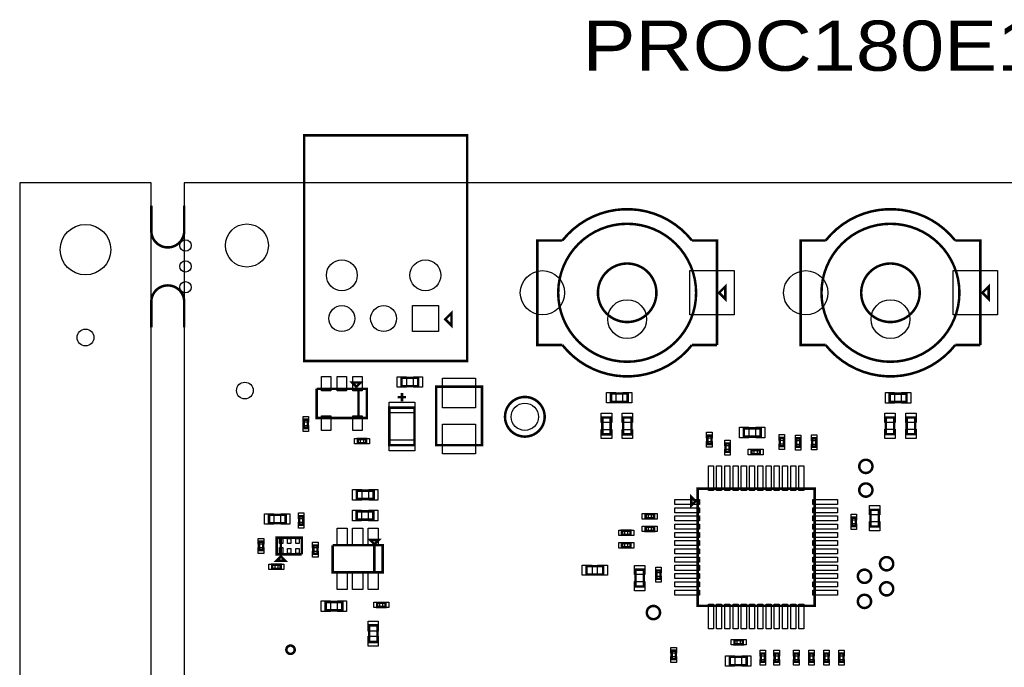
# Model space of a CAD drawing. Extents: x -394 to 5394, y -70 to 7790.
# Tile 11 of 15: x -394 to 1962, y 6241 to 7790. Entities that reach past the tile are written whole.
import ezdxf

# ---------------------------------------------------------------- set-up
doc = ezdxf.new("R2010")
doc.units = 0
for name, color, linetype in [('BG_OUTLINE', 95, 'CONTINUOUS'), ('PG_ASSEMBLY_TOP', 120, 'CONTINUOUS'), ('PIN_TOP', 140, 'CONTINUOUS')]:
    doc.layers.add(name, color=color, linetype=linetype)

msp = doc.modelspace()

# ---------------------------------------------------------------- linework, layer by layer
at = {"layer": 'BG_OUTLINE'}
msp.add_lwpolyline([(-78.74, 7400), (-393.7, 7400), (-393.7, 0), (-78.74, 0), (-78.74, 7400)], dxfattribs=at)
msp.add_lwpolyline([(5000, 0), (5000, 7400), (0, 7400), (0, 0)], close=True, dxfattribs=at)
at = {"layer": 'BG_OUTLINE', "const_width": 6}
for points in [[(-78.74, 7345.43), (-78.74, 7284.8, 0.414214), (-39.37, 7245.43, 0.414214), (0, 7284.8), (0, 7345.43)], [(-78.74, 7054.57), (-78.74, 7115.2, -0.414214), (-39.37, 7154.57, -0.414214), (0, 7115.2), (0, 7054.57)]]:
    msp.add_lwpolyline(points, format="xyb", dxfattribs=at)
at = {"layer": 'PG_ASSEMBLY_TOP', "const_width": 6}
for points in [[(287.11, 6973.7), (677.11, 6973.7), (677.11, 7513.7), (287.11, 7513.7), (287.11, 6973.7)], [(1279.86, 7136.92), (1294.86, 7121.92), (1294.86, 7151.92), (1279.86, 7136.92)], [(1909.86, 7136.92), (1924.86, 7121.92), (1924.86, 7151.92), (1909.86, 7136.92)], [(639.61, 7058.7), (639.61, 7088.7), (624.61, 7073.7), (639.61, 7058.7)], [(559.95, 6933.4), (519.95, 6933.4), (519.95, 6913.4), (559.95, 6913.4), (559.95, 6933.4)], [(317.11, 6907.26), (317.11, 6837.26), (437.11, 6837.26), (437.11, 6907.26), (417.11, 6907.26), (417.11, 6837.26)], [(417.11, 6837.26), (417.11, 6907.26), (317.11, 6907.26)], [(412.11, 6912.26), (422.11, 6922.26), (402.11, 6922.26), (412.11, 6912.26)], [(602.67, 6772.24), (712.67, 6772.24), (712.67, 6912.24), (602.67, 6912.24), (602.67, 6772.24)], [(530.93, 6887.27), (510.93, 6887.27)], [(520.93, 6897.27), (520.93, 6877.27)], [(1061.03, 6895.82), (1021.03, 6895.82), (1021.03, 6875.82), (1061.03, 6875.82), (1061.03, 6895.82)], [(1688.19, 6875.63), (1728.19, 6875.63), (1728.19, 6895.63), (1688.19, 6895.63), (1688.19, 6875.63)], [(490.93, 6862.27), (490.93, 6772.27), (550.93, 6772.27), (550.93, 6862.27), (490.93, 6862.27)], [(295.83, 6813.29), (295.83, 6833.29), (285.83, 6833.29), (285.83, 6813.29), (295.83, 6813.29)], [(1020.42, 6798.52), (1020.42, 6838.52), (1000.42, 6838.52), (1000.42, 6798.52), (1020.42, 6798.52)], [(1070.42, 6798.52), (1070.42, 6838.52), (1050.42, 6838.52), (1050.42, 6798.52), (1070.42, 6798.52)], [(1698.87, 6798.57), (1698.87, 6838.57), (1678.87, 6838.57), (1678.87, 6798.57), (1698.87, 6798.57)], [(1748.87, 6798.57), (1748.87, 6838.57), (1728.87, 6838.57), (1728.87, 6798.57), (1748.87, 6798.57)], [(1379.2, 6812.82), (1339.2, 6812.82), (1339.2, 6792.82), (1379.2, 6792.82), (1379.2, 6812.82)], [(415.4, 6777.15), (435.4, 6777.15), (435.4, 6787.15), (415.4, 6787.15), (415.4, 6777.15)], [(1261.53, 6775.27), (1261.53, 6795.27), (1251.53, 6795.27), (1251.53, 6775.27), (1261.53, 6775.27)], [(1435.18, 6769.92), (1435.18, 6789.92), (1425.18, 6789.92), (1425.18, 6769.92), (1435.18, 6769.92)], [(1474.05, 6768.67), (1474.05, 6788.67), (1464.05, 6788.67), (1464.05, 6768.67), (1474.05, 6768.67)], [(1512.38, 6768.87), (1512.38, 6788.87), (1502.38, 6788.87), (1502.38, 6768.87), (1512.38, 6768.87)], [(1305.13, 6756.47), (1305.13, 6776.47), (1295.13, 6776.47), (1295.13, 6756.47), (1305.13, 6756.47)], [(1377.37, 6761), (1357.37, 6761), (1357.37, 6751), (1377.37, 6751), (1377.37, 6761)], [(1228.55, 6668.17), (1508.55, 6668.17), (1508.55, 6388.17), (1228.55, 6388.17), (1228.55, 6668.17)], [(453.13, 6663.71), (413.13, 6663.71), (413.13, 6643.71), (453.13, 6643.71), (453.13, 6663.71)], [(1213.55, 6648.17), (1213.55, 6628.17), (1223.55, 6638.17), (1213.55, 6648.17)], [(1662.2, 6577.73), (1662.2, 6617.73), (1642.2, 6617.73), (1642.2, 6577.73), (1662.2, 6577.73)], [(242.68, 6605.76), (202.68, 6605.76), (202.68, 6585.76), (242.68, 6585.76), (242.68, 6605.76)], [(284.99, 6582.15), (284.99, 6602.15), (274.99, 6602.15), (274.99, 6582.15), (284.99, 6582.15)], [(412.6, 6594.16), (452.6, 6594.16), (452.6, 6614.16), (412.6, 6614.16), (412.6, 6594.16)], [(1124.01, 6607.22), (1104.01, 6607.22), (1104.01, 6597.22), (1124.01, 6597.22), (1124.01, 6607.22)], [(1607.15, 6578.98), (1607.15, 6598.98), (1597.15, 6598.98), (1597.15, 6578.98), (1607.15, 6578.98)], [(1124.01, 6577.22), (1104.01, 6577.22), (1104.01, 6567.22), (1124.01, 6567.22), (1124.01, 6577.22)], [(281.31, 6511.27), (281.31, 6551.27), (221.31, 6551.27), (221.31, 6511.27), (231.31, 6511.27), (231.31, 6551.27)], [(231.31, 6551.27), (231.31, 6511.27), (281.31, 6511.27)], [(1067.7, 6567.85), (1047.7, 6567.85), (1047.7, 6557.85), (1067.7, 6557.85), (1067.7, 6567.85)], [(188.72, 6521.46), (188.72, 6541.46), (178.72, 6541.46), (178.72, 6521.46), (188.72, 6521.46)], [(318.81, 6512.51), (318.81, 6532.51), (308.81, 6532.51), (308.81, 6512.51), (318.81, 6512.51)], [(455.02, 6468.06), (455.02, 6533.06), (475.02, 6533.06), (475.02, 6468.06), (355.02, 6468.06), (355.02, 6533.06)], [(355.02, 6533.06), (455.02, 6533.06), (455.02, 6468.06)], [(455.02, 6535.56), (465.02, 6545.56), (445.02, 6545.56), (455.02, 6535.56)], [(1067.7, 6537.85), (1047.7, 6537.85), (1047.7, 6527.85), (1067.7, 6527.85), (1067.7, 6537.85)], [(231.31, 6506.27), (221.31, 6496.27), (241.31, 6496.27), (231.31, 6506.27)], [(210.59, 6476.44), (230.59, 6476.44), (230.59, 6486.44), (210.59, 6486.44), (210.59, 6476.44)], [(962.44, 6463.1), (1002.44, 6463.1), (1002.44, 6483.1), (962.44, 6483.1), (962.44, 6463.1)], [(1079.7, 6474.4), (1079.7, 6434.4), (1099.7, 6434.4), (1099.7, 6474.4), (1079.7, 6474.4)], [(1129.7, 6472.67), (1129.7, 6452.67), (1139.7, 6452.67), (1139.7, 6472.67), (1129.7, 6472.67)], [(378.33, 6397.41), (338.33, 6397.41), (338.33, 6377.41), (378.33, 6377.41), (378.33, 6397.41)], [(461.58, 6385.3), (481.58, 6385.3), (481.58, 6395.3), (461.58, 6395.3), (461.58, 6385.3)], [(442.35, 6341.41), (442.35, 6301.41), (462.35, 6301.41), (462.35, 6341.41), (442.35, 6341.41)], [(1336.7, 6306), (1316.7, 6306), (1316.7, 6296), (1336.7, 6296), (1336.7, 6306)], [(1176.17, 6260.66), (1176.17, 6280.66), (1166.17, 6280.66), (1166.17, 6260.66), (1176.17, 6260.66)], [(1345.7, 6266), (1305.7, 6266), (1305.7, 6246), (1345.7, 6246), (1345.7, 6266)], [(1379.7, 6274), (1379.7, 6254), (1389.7, 6254), (1389.7, 6274), (1379.7, 6274)], [(1412.7, 6274), (1412.7, 6254), (1422.7, 6254), (1422.7, 6274), (1412.7, 6274)], [(1459.7, 6274), (1459.7, 6254), (1469.7, 6254), (1469.7, 6274), (1459.7, 6274)], [(1495.7, 6274), (1495.7, 6254), (1505.7, 6254), (1505.7, 6274), (1495.7, 6274)], [(1531.7, 6274), (1531.7, 6254), (1541.7, 6254), (1541.7, 6274), (1531.7, 6274)], [(1567.7, 6274), (1567.7, 6254), (1577.7, 6254), (1577.7, 6274), (1567.7, 6274)]]:
    msp.add_lwpolyline(points, dxfattribs=at)
for points in [[(1274.86, 7011.92), (1214.86, 7011.92, -0.483871), (904.86, 7011.92), (844.86, 7011.92), (844.86, 7261.92), (904.86, 7261.92, -0.483871), (1214.86, 7261.92), (1274.86, 7261.92), (1274.86, 7011.92)], [(1904.86, 7011.92), (1844.86, 7011.92, -0.483871), (1534.86, 7011.92), (1474.86, 7011.92), (1474.86, 7261.92), (1534.86, 7261.92, -0.483871), (1844.86, 7261.92), (1904.86, 7261.92), (1904.86, 7011.92)], [(1224.87, 7136.92, 1), (894.86, 7136.92, 1), (1224.87, 7136.92)], [(1854.87, 7136.92, 1), (1524.86, 7136.92, 1), (1854.87, 7136.92)], [(1129.87, 7136.92, 1), (989.86, 7136.92, 1), (1129.87, 7136.92)], [(1759.87, 7136.92, 1), (1619.86, 7136.92, 1), (1759.87, 7136.92)], [(862.47, 6840.28, 1), (767.61, 6840.28, 1), (862.47, 6840.28)], [(1646.8, 6721.69, 1), (1615.18, 6721.69, 1), (1646.8, 6721.69)], [(1646.8, 6665.05, 1), (1615.18, 6665.05, 1), (1646.8, 6665.05)], [(1696.51, 6488.8, 1), (1664.89, 6488.8, 1), (1696.51, 6488.8)], [(1643.51, 6458.8, 1), (1611.89, 6458.8, 1), (1643.51, 6458.8)], [(1696.51, 6428.8, 1), (1664.89, 6428.8, 1), (1696.51, 6428.8)], [(1643.51, 6398.8, 1), (1611.89, 6398.8, 1), (1643.51, 6398.8)], [(1138.51, 6372, 1), (1106.89, 6372, 1), (1138.51, 6372)], [(264.37, 6283.1, 1), (244.37, 6283.1, 1), (264.37, 6283.1)]]:
    msp.add_lwpolyline(points, format="xyb", dxfattribs=at)
at = {"layer": 'PIN_TOP'}
for points in [[(1315.62, 7189.92), (1315.62, 7083.92), (1209.62, 7083.92), (1209.62, 7189.92)], [(1945.62, 7189.92), (1945.62, 7083.92), (1839.62, 7083.92), (1839.62, 7189.92)], [(546.11, 7044.16), (546.11, 7106.16), (608.11, 7106.16), (608.11, 7044.16)], [(328.71, 6937), (350.71, 6937), (350.71, 6902), (328.71, 6902)], [(366.11, 6937), (388.11, 6937), (388.11, 6902), (366.11, 6902)], [(403.51, 6937), (425.51, 6937), (425.51, 6902), (403.51, 6902)], [(531.66, 6935.9), (531.66, 6910.9), (509.66, 6910.9), (509.66, 6935.9)], [(570.24, 6935.9), (570.24, 6910.9), (548.24, 6910.9), (548.24, 6935.9)], [(697.17, 6861.86), (618.17, 6861.86), (618.17, 6932.86), (697.17, 6932.86)], [(1032.74, 6898.32), (1032.74, 6873.32), (1010.74, 6873.32), (1010.74, 6898.32)], [(1071.32, 6898.32), (1071.32, 6873.32), (1049.32, 6873.32), (1049.32, 6898.32)], [(1677.9, 6873.13), (1677.9, 6898.13), (1699.9, 6898.13), (1699.9, 6873.13)], [(1716.48, 6873.13), (1716.48, 6898.13), (1738.48, 6898.13), (1738.48, 6873.13)], [(490.43, 6875.55), (551.43, 6875.55), (551.43, 6849.55), (490.43, 6849.55)], [(297.33, 6827.31), (284.33, 6827.31), (284.33, 6841.31), (297.33, 6841.31)], [(328.71, 6842.52), (350.71, 6842.52), (350.71, 6807.52), (328.71, 6807.52)], [(403.51, 6842.52), (425.51, 6842.52), (425.51, 6807.52), (403.51, 6807.52)], [(1022.92, 6826.81), (997.92, 6826.81), (997.92, 6848.81), (1022.92, 6848.81)], [(1072.92, 6826.81), (1047.92, 6826.81), (1047.92, 6848.81), (1072.92, 6848.81)], [(1701.37, 6826.86), (1676.37, 6826.86), (1676.37, 6848.86), (1701.37, 6848.86)], [(1751.37, 6826.86), (1726.37, 6826.86), (1726.37, 6848.86), (1751.37, 6848.86)], [(297.33, 6805.27), (284.33, 6805.27), (284.33, 6819.27), (297.33, 6819.27)], [(697.17, 6751.62), (618.17, 6751.62), (618.17, 6822.62), (697.17, 6822.62)], [(1022.92, 6788.23), (997.92, 6788.23), (997.92, 6810.23), (1022.92, 6810.23)], [(1072.92, 6788.23), (1047.92, 6788.23), (1047.92, 6810.23), (1072.92, 6810.23)], [(1350.91, 6815.32), (1350.91, 6790.32), (1328.91, 6790.32), (1328.91, 6815.32)], [(1389.49, 6815.32), (1389.49, 6790.32), (1367.49, 6790.32), (1367.49, 6815.32)], [(1701.37, 6788.28), (1676.37, 6788.28), (1676.37, 6810.28), (1701.37, 6810.28)], [(1751.37, 6788.28), (1726.37, 6788.28), (1726.37, 6810.28), (1751.37, 6810.28)], [(407.38, 6775.65), (407.38, 6788.65), (421.38, 6788.65), (421.38, 6775.65)], [(429.42, 6775.65), (429.42, 6788.65), (443.42, 6788.65), (443.42, 6775.65)], [(1263.03, 6789.29), (1250.03, 6789.29), (1250.03, 6803.29), (1263.03, 6803.29)], [(1436.68, 6783.94), (1423.68, 6783.94), (1423.68, 6797.94), (1436.68, 6797.94)], [(1475.55, 6782.69), (1462.55, 6782.69), (1462.55, 6796.69), (1475.55, 6796.69)], [(1513.88, 6782.89), (1500.88, 6782.89), (1500.88, 6796.89), (1513.88, 6796.89)], [(490.43, 6784.99), (551.43, 6784.99), (551.43, 6758.99), (490.43, 6758.99)], [(1263.03, 6767.25), (1250.03, 6767.25), (1250.03, 6781.25), (1263.03, 6781.25)], [(1306.63, 6770.49), (1293.63, 6770.49), (1293.63, 6784.49), (1306.63, 6784.49)], [(1306.63, 6748.45), (1293.63, 6748.45), (1293.63, 6762.45), (1306.63, 6762.45)], [(1363.35, 6762.5), (1363.35, 6749.5), (1349.35, 6749.5), (1349.35, 6762.5)], [(1385.39, 6762.5), (1385.39, 6749.5), (1371.39, 6749.5), (1371.39, 6762.5)], [(1436.68, 6761.9), (1423.68, 6761.9), (1423.68, 6775.9), (1436.68, 6775.9)], [(1475.55, 6760.65), (1462.55, 6760.65), (1462.55, 6774.65), (1475.55, 6774.65)], [(1513.88, 6760.85), (1500.88, 6760.85), (1500.88, 6774.85), (1513.88, 6774.85)], [(1266.28, 6664.02), (1254.28, 6664.02), (1254.28, 6723.02), (1266.28, 6723.02)], [(1285.97, 6664.02), (1273.97, 6664.02), (1273.97, 6723.02), (1285.97, 6723.02)], [(1305.65, 6664.02), (1293.65, 6664.02), (1293.65, 6723.02), (1305.65, 6723.02)], [(1325.34, 6664.02), (1313.34, 6664.02), (1313.34, 6723.02), (1325.34, 6723.02)], [(1345.02, 6664.02), (1333.02, 6664.02), (1333.02, 6723.02), (1345.02, 6723.02)], [(1364.71, 6664.02), (1352.71, 6664.02), (1352.71, 6723.02), (1364.71, 6723.02)], [(1384.39, 6664.02), (1372.39, 6664.02), (1372.39, 6723.02), (1384.39, 6723.02)], [(1404.08, 6664.02), (1392.08, 6664.02), (1392.08, 6723.02), (1404.08, 6723.02)], [(1423.76, 6664.02), (1411.76, 6664.02), (1411.76, 6723.02), (1423.76, 6723.02)], [(1443.45, 6664.02), (1431.45, 6664.02), (1431.45, 6723.02), (1443.45, 6723.02)], [(1463.13, 6664.02), (1451.13, 6664.02), (1451.13, 6723.02), (1463.13, 6723.02)], [(1482.82, 6664.02), (1470.82, 6664.02), (1470.82, 6723.02), (1482.82, 6723.02)], [(424.84, 6666.21), (424.84, 6641.21), (402.84, 6641.21), (402.84, 6666.21)], [(463.42, 6666.21), (463.42, 6641.21), (441.42, 6641.21), (441.42, 6666.21)], [(1173.7, 6630.44), (1173.7, 6642.44), (1232.7, 6642.44), (1232.7, 6630.44)], [(1173.7, 6610.75), (1173.7, 6622.75), (1232.7, 6622.75), (1232.7, 6610.75)], [(1504.4, 6630.44), (1504.4, 6642.44), (1563.4, 6642.44), (1563.4, 6630.44)], [(1504.4, 6610.75), (1504.4, 6622.75), (1563.4, 6622.75), (1563.4, 6610.75)], [(1664.7, 6606.02), (1639.7, 6606.02), (1639.7, 6628.02), (1664.7, 6628.02)], [(214.39, 6608.26), (214.39, 6583.26), (192.39, 6583.26), (192.39, 6608.26)], [(252.97, 6608.26), (252.97, 6583.26), (230.97, 6583.26), (230.97, 6608.26)], [(286.49, 6596.17), (273.49, 6596.17), (273.49, 6610.17), (286.49, 6610.17)], [(402.31, 6591.66), (402.31, 6616.66), (424.31, 6616.66), (424.31, 6591.66)], [(440.89, 6591.66), (440.89, 6616.66), (462.89, 6616.66), (462.89, 6591.66)], [(1109.99, 6608.72), (1109.99, 6595.72), (1095.99, 6595.72), (1095.99, 6608.72)], [(1132.03, 6608.72), (1132.03, 6595.72), (1118.03, 6595.72), (1118.03, 6608.72)], [(1173.7, 6591.07), (1173.7, 6603.07), (1232.7, 6603.07), (1232.7, 6591.07)], [(1504.4, 6591.07), (1504.4, 6603.07), (1563.4, 6603.07), (1563.4, 6591.07)], [(1608.65, 6593), (1595.65, 6593), (1595.65, 6607), (1608.65, 6607)], [(286.49, 6574.13), (273.49, 6574.13), (273.49, 6588.13), (286.49, 6588.13)], [(365.62, 6574.21), (389.62, 6574.21), (389.62, 6533.21), (365.62, 6533.21)], [(403.02, 6574.21), (427.02, 6574.21), (427.02, 6533.21), (403.02, 6533.21)], [(440.42, 6574.21), (464.42, 6574.21), (464.42, 6533.21), (440.42, 6533.21)], [(1109.99, 6578.72), (1109.99, 6565.72), (1095.99, 6565.72), (1095.99, 6578.72)], [(1132.03, 6578.72), (1132.03, 6565.72), (1118.03, 6565.72), (1118.03, 6578.72)], [(1173.7, 6571.38), (1173.7, 6583.38), (1232.7, 6583.38), (1232.7, 6571.38)], [(1504.4, 6571.38), (1504.4, 6583.38), (1563.4, 6583.38), (1563.4, 6571.38)], [(1608.65, 6570.96), (1595.65, 6570.96), (1595.65, 6584.96), (1608.65, 6584.96)], [(1664.7, 6567.44), (1639.7, 6567.44), (1639.7, 6589.44), (1664.7, 6589.44)], [(1053.68, 6569.35), (1053.68, 6556.35), (1039.68, 6556.35), (1039.68, 6569.35)], [(1075.72, 6569.35), (1075.72, 6556.35), (1061.72, 6556.35), (1061.72, 6569.35)], [(1173.7, 6551.7), (1173.7, 6563.7), (1232.7, 6563.7), (1232.7, 6551.7)], [(1504.4, 6551.7), (1504.4, 6563.7), (1563.4, 6563.7), (1563.4, 6551.7)], [(190.22, 6535.48), (177.22, 6535.48), (177.22, 6549.48), (190.22, 6549.48)], [(190.22, 6513.44), (177.22, 6513.44), (177.22, 6527.44), (190.22, 6527.44)], [(235.63, 6537.08), (227.63, 6537.08), (227.63, 6549.08), (235.63, 6549.08)], [(235.63, 6513.44), (227.63, 6513.44), (227.63, 6527.44), (235.63, 6527.44)], [(255.31, 6537.08), (247.31, 6537.08), (247.31, 6549.08), (255.31, 6549.08)], [(274.99, 6537.08), (266.99, 6537.08), (266.99, 6549.08), (274.99, 6549.08)], [(320.31, 6526.53), (307.31, 6526.53), (307.31, 6540.53), (320.31, 6540.53)], [(1053.68, 6539.35), (1053.68, 6526.35), (1039.68, 6526.35), (1039.68, 6539.35)], [(1075.72, 6539.35), (1075.72, 6526.35), (1061.72, 6526.35), (1061.72, 6539.35)], [(1173.7, 6532.01), (1173.7, 6544.01), (1232.7, 6544.01), (1232.7, 6532.01)], [(1504.4, 6532.01), (1504.4, 6544.01), (1563.4, 6544.01), (1563.4, 6532.01)], [(255.31, 6513.46), (247.31, 6513.46), (247.31, 6525.46), (255.31, 6525.46)], [(274.99, 6513.46), (266.99, 6513.46), (266.99, 6525.46), (274.99, 6525.46)], [(320.31, 6504.49), (307.31, 6504.49), (307.31, 6518.49), (320.31, 6518.49)], [(1173.7, 6512.33), (1173.7, 6524.33), (1232.7, 6524.33), (1232.7, 6512.33)], [(1173.7, 6492.64), (1173.7, 6504.64), (1232.7, 6504.64), (1232.7, 6492.64)], [(1504.4, 6512.33), (1504.4, 6524.33), (1563.4, 6524.33), (1563.4, 6512.33)], [(1504.4, 6492.64), (1504.4, 6504.64), (1563.4, 6504.64), (1563.4, 6492.64)], [(202.57, 6474.94), (202.57, 6487.94), (216.57, 6487.94), (216.57, 6474.94)], [(224.61, 6474.94), (224.61, 6487.94), (238.61, 6487.94), (238.61, 6474.94)], [(952.33, 6461.1), (952.33, 6485.1), (976.33, 6485.1), (976.33, 6461.1)], [(988.55, 6461.1), (988.55, 6485.1), (1012.55, 6485.1), (1012.55, 6461.1)], [(1077.2, 6484.69), (1102.2, 6484.69), (1102.2, 6462.69), (1077.2, 6462.69)], [(1128.2, 6480.69), (1141.2, 6480.69), (1141.2, 6466.69), (1128.2, 6466.69)], [(1173.7, 6472.96), (1173.7, 6484.96), (1232.7, 6484.96), (1232.7, 6472.96)], [(1504.4, 6472.96), (1504.4, 6484.96), (1563.4, 6484.96), (1563.4, 6472.96)], [(365.62, 6467.91), (389.62, 6467.91), (389.62, 6426.91), (365.62, 6426.91)], [(403.02, 6467.91), (427.02, 6467.91), (427.02, 6426.91), (403.02, 6426.91)], [(440.42, 6467.91), (464.42, 6467.91), (464.42, 6426.91), (440.42, 6426.91)], [(1128.2, 6458.65), (1141.2, 6458.65), (1141.2, 6444.65), (1128.2, 6444.65)], [(1173.7, 6453.27), (1173.7, 6465.27), (1232.7, 6465.27), (1232.7, 6453.27)], [(1504.4, 6453.27), (1504.4, 6465.27), (1563.4, 6465.27), (1563.4, 6453.27)], [(1077.2, 6446.11), (1102.2, 6446.11), (1102.2, 6424.11), (1077.2, 6424.11)], [(1173.7, 6433.59), (1173.7, 6445.59), (1232.7, 6445.59), (1232.7, 6433.59)], [(1504.4, 6433.59), (1504.4, 6445.59), (1563.4, 6445.59), (1563.4, 6433.59)], [(1173.7, 6413.9), (1173.7, 6425.9), (1232.7, 6425.9), (1232.7, 6413.9)], [(1504.4, 6413.9), (1504.4, 6425.9), (1563.4, 6425.9), (1563.4, 6413.9)], [(350.04, 6399.91), (350.04, 6374.91), (328.04, 6374.91), (328.04, 6399.91)], [(388.62, 6399.91), (388.62, 6374.91), (366.62, 6374.91), (366.62, 6399.91)], [(453.56, 6383.8), (453.56, 6396.8), (467.56, 6396.8), (467.56, 6383.8)], [(475.6, 6383.8), (475.6, 6396.8), (489.6, 6396.8), (489.6, 6383.8)], [(1266.28, 6333.32), (1254.28, 6333.32), (1254.28, 6392.32), (1266.28, 6392.32)], [(1285.97, 6333.32), (1273.97, 6333.32), (1273.97, 6392.32), (1285.97, 6392.32)], [(1305.65, 6333.32), (1293.65, 6333.32), (1293.65, 6392.32), (1305.65, 6392.32)], [(1325.34, 6333.32), (1313.34, 6333.32), (1313.34, 6392.32), (1325.34, 6392.32)], [(1345.02, 6333.32), (1333.02, 6333.32), (1333.02, 6392.32), (1345.02, 6392.32)], [(1364.71, 6333.32), (1352.71, 6333.32), (1352.71, 6392.32), (1364.71, 6392.32)], [(1384.39, 6333.32), (1372.39, 6333.32), (1372.39, 6392.32), (1384.39, 6392.32)], [(1404.08, 6333.32), (1392.08, 6333.32), (1392.08, 6392.32), (1404.08, 6392.32)], [(1423.76, 6333.32), (1411.76, 6333.32), (1411.76, 6392.32), (1423.76, 6392.32)], [(1443.45, 6333.32), (1431.45, 6333.32), (1431.45, 6392.32), (1443.45, 6392.32)], [(1463.13, 6333.32), (1451.13, 6333.32), (1451.13, 6392.32), (1463.13, 6392.32)], [(1482.82, 6333.32), (1470.82, 6333.32), (1470.82, 6392.32), (1482.82, 6392.32)], [(440.35, 6351.52), (464.35, 6351.52), (464.35, 6327.52), (440.35, 6327.52)], [(440.35, 6315.3), (464.35, 6315.3), (464.35, 6291.3), (440.35, 6291.3)], [(1322.68, 6307.5), (1322.68, 6294.5), (1308.68, 6294.5), (1308.68, 6307.5)], [(1344.72, 6307.5), (1344.72, 6294.5), (1330.72, 6294.5), (1330.72, 6307.5)], [(1177.67, 6274.68), (1164.67, 6274.68), (1164.67, 6288.68), (1177.67, 6288.68)], [(1317.41, 6268.5), (1317.41, 6243.5), (1295.41, 6243.5), (1295.41, 6268.5)], [(1355.99, 6268.5), (1355.99, 6243.5), (1333.99, 6243.5), (1333.99, 6268.5)], [(1378.2, 6282.02), (1391.2, 6282.02), (1391.2, 6268.02), (1378.2, 6268.02)], [(1411.2, 6282.02), (1424.2, 6282.02), (1424.2, 6268.02), (1411.2, 6268.02)], [(1458.2, 6282.02), (1471.2, 6282.02), (1471.2, 6268.02), (1458.2, 6268.02)], [(1494.2, 6282.02), (1507.2, 6282.02), (1507.2, 6268.02), (1494.2, 6268.02)], [(1530.2, 6282.02), (1543.2, 6282.02), (1543.2, 6268.02), (1530.2, 6268.02)], [(1566.2, 6282.02), (1579.2, 6282.02), (1579.2, 6268.02), (1566.2, 6268.02)], [(1177.67, 6252.64), (1164.67, 6252.64), (1164.67, 6266.64), (1177.67, 6266.64)], [(1378.2, 6259.98), (1391.2, 6259.98), (1391.2, 6245.98), (1378.2, 6245.98)], [(1411.2, 6259.98), (1424.2, 6259.98), (1424.2, 6245.98), (1411.2, 6245.98)], [(1458.2, 6259.98), (1471.2, 6259.98), (1471.2, 6245.98), (1458.2, 6245.98)], [(1494.2, 6259.98), (1507.2, 6259.98), (1507.2, 6245.98), (1494.2, 6245.98)], [(1530.2, 6259.98), (1543.2, 6259.98), (1543.2, 6245.98), (1530.2, 6245.98)], [(1566.2, 6259.98), (1579.2, 6259.98), (1579.2, 6245.98), (1566.2, 6245.98)]]:
    msp.add_lwpolyline(points, close=True, dxfattribs=at)
for centre, radius in [((-236.22, 7240), 60.5), ((150, 7250), 51.5), ((3, 7250), 13.5), ((3, 7200), 13.5), ((377.11, 7178.7), 37), ((577.11, 7178.7), 37), ((857.11, 7136.92), 53), ((1487.11, 7136.92), 53), ((3, 7150), 13.5), ((1059.86, 7073.93), 46.5), ((1689.86, 7073.93), 46.5), ((377.11, 7075.16), 31), ((477.11, 7075.16), 31), ((-236.22, 7030), 20), ((145.16, 6903.01), 20), ((815.04, 6840.28), 32.5), ((1630.99, 6721.69), 15), ((1630.99, 6665.05), 15), ((1680.7, 6488.8), 15), ((1627.7, 6458.8), 15), ((1680.7, 6428.8), 15), ((1627.7, 6398.8), 15), ((1122.7, 6372), 15), ((254.37, 6283.1), 9)]:
    msp.add_circle(centre, radius, dxfattribs=at)

# ---------------------------------------------------------------- texts
at = {"layer": 'PG_ASSEMBLY_TOP', "width": 1.183333}
msp.add_text('PROC180E1 ASSEMBLY TOP', height=120, dxfattribs=at).set_placement((953, 7668))

doc.saveas('drawing.dxf')
